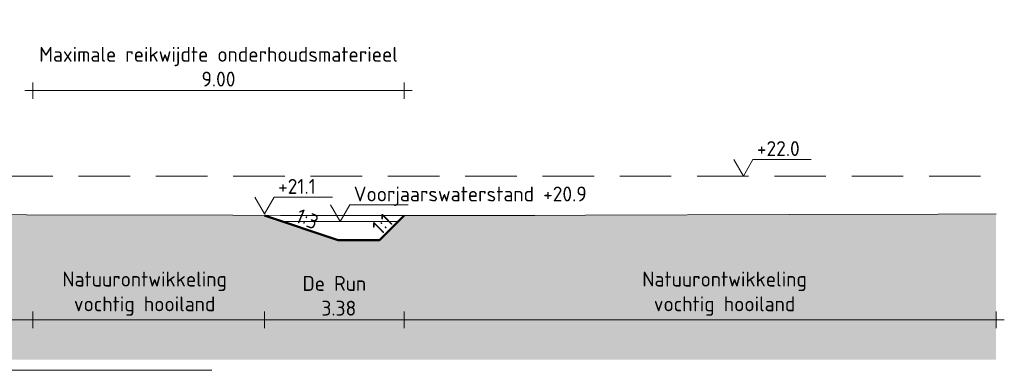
# Model space of a CAD drawing. Header units: metres. Extents: x 161377 to 162521, y 378914 to 379231.
# Tile 53 of 77: x 161860.34 to 161884.22, y 379119.08 to 379127.57. Entities that reach past the tile are written whole.
import ezdxf

# ---------------------------------------------------------------- set-up
doc = ezdxf.new("R2010")
doc.units = ezdxf.units.M
doc.linetypes.add('DASHED2', pattern=[0.375, 0.25, -0.125])
doc.linetypes.add('HIDDEN', pattern=[9.525, 6.35, -3.175])
for name, color, linetype, lineweight in [('B-WE-GR-MAAIVELD-GD', 253, 'Continuous', 18), ('N-XX-GW-WATERGANG-GD', 90, 'Continuous', 50), ('X-XX-AL-HULPLIJN-G', 7, 'Continuous', 18), ('X-XX-AL-M', 7, 'Continuous', 18), ('X-XX-AL-NAP-M', 7, 'Continuous', 18)]:
    doc.layers.add(name, color=color, linetype=linetype, lineweight=lineweight)
doc.layers.add('N-WE-GW-GROND-A', color=7, linetype='Continuous', lineweight=35, true_color=0xffdf7f)
doc.layers.add('waterspiegel', color=7, linetype='Continuous', lineweight=13, true_color=0x0544ff)
doc.styles.add('RH-NLCS-A', font='NLCS-ISO.ttf')
doc.dimstyles.new('RH-NLCS-IT-A$0', dxfattribs={"dimscale": 0, "dimtxt": 2.5, "dimasz": 2.5, "dimexe": 1, "dimexo": 5, "dimgap": 0.5, "dimtad": 1, "dimzin": 1, "dimdsep": 46, "dimtxsty": 'RH-NLCS-A', "dimcen": 2.5, "dimdle": 1, "dimclrd": 256, "dimclre": 8, "dimclrt": 256, "dimadec": 0, "dimazin": 0, "dimtfac": 1, "dimtmove": 0, "dimatfit": 3, "dimfxl": 1, "dimfxlon": 1, "dimlwd": -1, "dimlwe": 13, "dimarcsym": 1})

# ---------------------------------------------------------------- blocks, each defined once
blk = doc.blocks.new('Peilmaat')
blk.add_lwpolyline([(-0.162, 0.28), (0, 0), (0.162, 0.28), (1.142, 0.28)])
at = {"style": 'RH-NLCS-A'}
blk.add_attdef('NAP', (0.227, 0.337), '', height=0.25, dxfattribs=at)
blk = doc.blocks.new('*D84')
at = {"layer": 'Defpoints', "color": 0, "transparency": 16777216}
for p in [(161855.663, 379122.847), (161860.663, 379122.831), (161860.663, 379120.305)]:
    blk.add_point(p, dxfattribs=at)
at = {"layer": 'X-XX-AL-M', "color": 8, "linetype": 'HIDDEN', "lineweight": 13, "transparency": 16777216}
for p, q in [((161855.663, 379120.505), (161855.663, 379120.105)), ((161860.663, 379120.505), (161860.663, 379120.105))]:
    blk.add_line(p, q, dxfattribs=at)
at = {"layer": 'X-XX-AL-M', "transparency": 16777216}
blk.add_line((161855.463, 379120.305), (161860.863, 379120.305), dxfattribs=at)
at = {"layer": 'X-XX-AL-M', "transparency": 16777216, "insert": (161858.163, 379120.885), "char_height": 0.36, "attachment_point": 5, "style": 'RH-NLCS-A'}
blk.add_mtext('Obstakelvrije zone \\P 5.00', dxfattribs=at)
blk = doc.blocks.new('_None')
blk = doc.blocks.new('*D85')
at = {"layer": 'Defpoints', "color": 0, "transparency": 16777216}
for p in [(161866.281, 379122.832), (161869.663, 379122.832), (161869.663, 379120.305)]:
    blk.add_point(p, dxfattribs=at)
at = {"layer": 'X-XX-AL-M', "color": 8, "linetype": 'HIDDEN', "lineweight": 13, "transparency": 16777216}
for p, q in [((161866.281, 379120.505), (161866.281, 379120.105)), ((161869.663, 379120.505), (161869.663, 379120.105))]:
    blk.add_line(p, q, dxfattribs=at)
at = {"layer": 'X-XX-AL-M', "transparency": 16777216}
blk.add_line((161866.081, 379120.305), (161869.863, 379120.305), dxfattribs=at)
at = {"layer": 'X-XX-AL-M', "transparency": 16777216, "insert": (161867.972, 379120.885), "char_height": 0.36, "attachment_point": 5, "style": 'RH-NLCS-A'}
blk.add_mtext('De Run\\P 3.38', dxfattribs=at)
blk = doc.blocks.new('*D86')
at = {"layer": 'Defpoints', "color": 0, "transparency": 16777216}
for p in [(161869.663, 379122.832), (161884.019, 379122.87), (161884.019, 379120.301)]:
    blk.add_point(p, dxfattribs=at)
at = {"layer": 'X-XX-AL-M', "color": 8, "linetype": 'HIDDEN', "lineweight": 13, "transparency": 16777216}
for p, q in [((161869.663, 379120.501), (161869.663, 379120.101)), ((161884.019, 379120.501), (161884.019, 379120.101))]:
    blk.add_line(p, q, dxfattribs=at)
at = {"layer": 'X-XX-AL-M', "transparency": 16777216}
blk.add_line((161869.463, 379120.301), (161884.219, 379120.301), dxfattribs=at)
at = {"layer": 'X-XX-AL-M', "transparency": 16777216, "insert": (161877.435, 379120.935), "char_height": 0.36, "attachment_point": 5, "style": 'RH-NLCS-A'}
blk.add_mtext('Natuurontwikkeling\\Pvochtig hooiland ', dxfattribs=at)
blk = doc.blocks.new('*D108')
at = {"layer": 'Defpoints', "color": 0, "transparency": 16777216}
for p in [(161869.663, 379125.856), (161860.663, 379122.849), (161869.663, 379122.838)]:
    blk.add_point(p, dxfattribs=at)
at = {"layer": 'X-XX-AL-M', "color": 8, "linetype": 'HIDDEN', "lineweight": 13, "transparency": 16777216}
for p, q in [((161860.663, 379125.656), (161860.663, 379126.056)), ((161869.663, 379125.656), (161869.663, 379126.056))]:
    blk.add_line(p, q, dxfattribs=at)
at = {"layer": 'X-XX-AL-M', "transparency": 16777216}
blk.add_line((161860.463, 379125.856), (161869.863, 379125.856), dxfattribs=at)
at = {"layer": 'X-XX-AL-M', "transparency": 16777216, "insert": (161865.163, 379126.436), "char_height": 0.36, "attachment_point": 5, "style": 'RH-NLCS-A'}
blk.add_mtext('Maximale reikwijdte onderhoudsmaterieel \\P9.00', dxfattribs=at)
blk = doc.blocks.new('*D109')
at = {"layer": 'Defpoints', "color": 0, "transparency": 16777216}
for p in [(161860.663, 379122.849), (161866.281, 379122.87), (161866.281, 379120.301)]:
    blk.add_point(p, dxfattribs=at)
at = {"layer": 'X-XX-AL-M', "color": 8, "linetype": 'HIDDEN', "lineweight": 13, "transparency": 16777216}
for p, q in [((161860.663, 379120.501), (161860.663, 379120.101)), ((161866.281, 379120.501), (161866.281, 379120.101))]:
    blk.add_line(p, q, dxfattribs=at)
at = {"layer": 'X-XX-AL-M', "transparency": 16777216}
blk.add_line((161860.463, 379120.301), (161866.481, 379120.301), dxfattribs=at)
at = {"layer": 'X-XX-AL-M', "transparency": 16777216, "insert": (161863.372, 379120.935), "char_height": 0.36, "attachment_point": 5, "style": 'RH-NLCS-A'}
blk.add_mtext('Natuurontwikkeling\\Pvochtig hooiland ', dxfattribs=at)

msp = doc.modelspace()

# ---------------------------------------------------------------- hatches: boundary and pattern name
at = {"layer": 'N-WE-GW-GROND-A', "transparency": 33554508}
h = msp.add_hatch(color=256, dxfattribs=at)
h.dxf.hatch_style = 1
h.paths.add_polyline_path([(161884.019, 379122.87), (161882.611, 379122.861), (161878.998, 379122.851), (161874.062, 379122.839), (161872.834, 379122.834), (161870.857, 379122.834), (161869.663, 379122.834), (161869.066, 379122.237), (161868.066, 379122.237), (161866.281, 379122.832), (161865.513, 379122.836), (161860.506, 379122.849), (161856.963, 379122.886), (161854.342, 379122.881), (161848.414, 379122.793), (161848.178, 379122.8), (161847.566, 379122.807), (161839.865, 379122.912), (161835.849, 379122.827), (161831.316, 379122.823), (161830.368, 379122.827), (161829.685, 379122.825), (161828.019, 379122.787), (161828.019, 379119.337), (161884.019, 379119.337)])

# ---------------------------------------------------------------- linework, layer by layer
at = {"layer": 'B-WE-GR-MAAIVELD-GD', "flags": 128}
msp.add_lwpolyline([(161828.019, 379122.787), (161829.685, 379122.825), (161830.368, 379122.827), (161831.316, 379122.823), (161835.849, 379122.827), (161839.865, 379122.912), (161841.841, 379122.037), (161843.691, 379122.187), (161847.566, 379122.807), (161848.178, 379122.8), (161848.414, 379122.793), (161854.342, 379122.881), (161856.963, 379122.886), (161860.506, 379122.849), (161865.513, 379122.836), (161866.67, 379122.83), (161869.661, 379122.834), (161872.834, 379122.834), (161874.062, 379122.839), (161878.998, 379122.851), (161882.611, 379122.861), (161884.019, 379122.87)], dxfattribs=at)
at = {"layer": 'N-XX-GW-WATERGANG-GD'}
msp.add_lwpolyline([(161866.281, 379122.832), (161868.066, 379122.237), (161869.066, 379122.237), (161869.663, 379122.834)], dxfattribs=at)
at = {"layer": 'waterspiegel', "linetype": 'DASHED2', "ltscale": 5}
msp.add_line((161828.019, 379123.787), (161884.019, 379123.787), dxfattribs=at)
at = {"layer": 'waterspiegel'}
msp.add_line((161866.716, 379122.687), (161869.516, 379122.687), dxfattribs=at)
at = {"layer": 'X-XX-AL-HULPLIJN-G'}
msp.add_lwpolyline([(161865.002, 379119.08), (161783.986, 379119.08)], dxfattribs=at)

# ---------------------------------------------------------------- block references
at = {"layer": 'waterspiegel', "xscale": 1.44, "yscale": 1.44, "zscale": 1.44}
for p, values in [((161877.891, 379123.787), {'NAP': '+22.0'}), ((161868.116, 379122.687), {'NAP': 'Voorjaarswaterstand +20.9'})]:
    msp.add_blockref('Peilmaat', p, dxfattribs=at).add_auto_attribs(values)
at = {"layer": 'X-XX-AL-NAP-M', "xscale": 1.44, "yscale": 1.44, "zscale": 1.44}
msp.add_blockref('Peilmaat', (161866.281, 379122.87), dxfattribs=at).add_auto_attribs({'NAP': '+21.1'})

# ---------------------------------------------------------------- texts
at = {"layer": 'X-XX-AL-M', "char_height": 0.36, "width": 0.89861, "attachment_point": 3, "style": 'RH-NLCS-A'}
for s, insert, rotation in [('1:3', (161867.627, 379122.809), 337.1503), ('1:1', (161869.17, 379122.913), 44.5863)]:
    msp.add_mtext(s, dxfattribs=dict(at, insert=insert, rotation=rotation))

# ---------------------------------------------------------------- dimensions: what is measured, and where the dimension line sits
at = {"layer": 'X-XX-AL-M'}
for base, p1, p2, text, picture, middle in [((161869.663, 379125.856), (161860.663, 379122.849), (161869.663, 379122.838), 'Maximale reikwijdte onderhoudsmaterieel \\P<>', '*D108', (161865.163, 379125.856)), ((161860.663, 379120.305), (161855.663, 379122.847), (161860.663, 379122.831), 'Obstakelvrije zone \\P <>', '*D84', (161858.163, 379120.305)), ((161866.281, 379120.301), (161860.663, 379122.849), (161866.281, 379122.87), 'Natuurontwikkeling\\Pvochtig hooiland ', '*D109', (161863.372, 379120.301)), ((161869.663, 379120.305), (161866.281, 379122.832), (161869.663, 379122.832), 'De Run\\P <>', '*D85', (161867.972, 379120.305)), ((161884.019, 379120.301), (161869.663, 379122.832), (161884.019, 379122.87), 'Natuurontwikkeling\\Pvochtig hooiland ', '*D86', (161877.435, 379120.301))]:
    dim = msp.add_linear_dim(base=base, p1=p1, p2=p2, text=text, dimstyle='RH-NLCS-IT-A$0', override={"dimtxt": 1.8, "dimblk1": 'None', "dimblk2": 'None', "dimsah": 1}, dxfattribs=at)
    dim.commit()
    dim.dimension.update_dxf_attribs({"geometry": picture, "text_midpoint": middle, "dimtype": 160})

doc.saveas('drawing.dxf')
